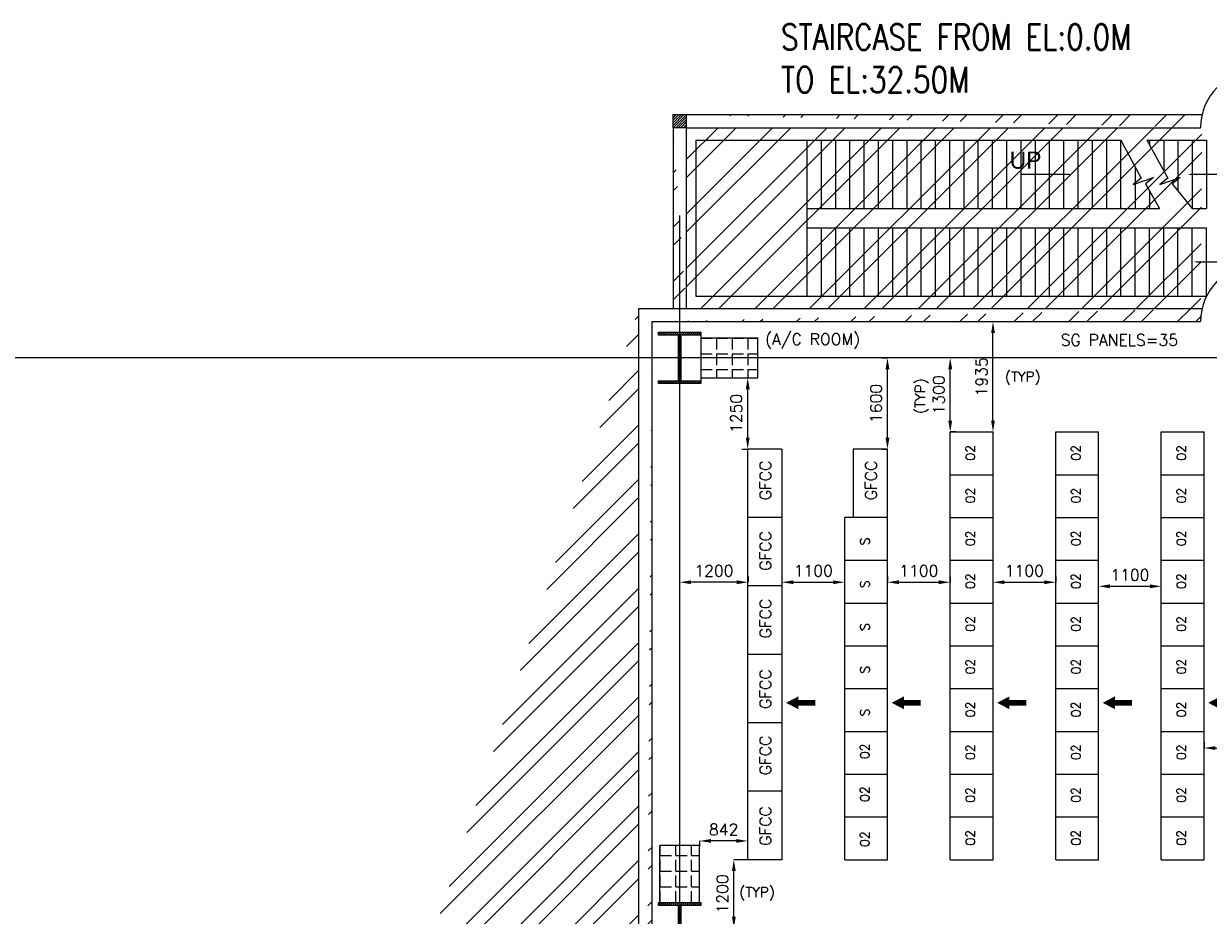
# Model space of a CAD drawing. Extents: x 361682 to 759535, y 756798 to 1113679.
# Tile 17 of 80: x 411427 to 432194, y 988883 to 1004517. Entities that reach past the tile are written whole.
import ezdxf

# ---------------------------------------------------------------- set-up
doc = ezdxf.new("R2010")
doc.units = 0
doc.header["$LTSCALE"] = 700
doc.header["$MEASUREMENT"] = 0
doc.header["$PDMODE"] = 2
doc.header["$PDSIZE"] = -1
doc.linetypes.add('CENTER', pattern=[2, 1.25, -0.25, 0.25, -0.25])
doc.layers.get('0').update_dxf_attribs({"linetype": 'CONTINUOUS'})
doc.layers.get('DEFPOINTS').update_dxf_attribs({"linetype": 'CONTINUOUS'})
for name, color, linetype in [('CEN', 2, 'CENTER'), ('COL', 1, 'CONTINUOUS'), ('GRID', 9, 'CONTINUOUS'), ('LAYOUT', 4, 'CONTINUOUS'), ('PNL', 6, 'CONTINUOUS'), ('PNLDIM', 6, 'CONTINUOUS'), ('PNLTXT', 2, 'CONTINUOUS'), ('STAIR', 2, 'CONTINUOUS'), ('TEXT', 4, 'CONTINUOUS'), ('WALL', 7, 'CONTINUOUS'), ('WALLHATCH', 254, 'CONTINUOUS')]:
    doc.layers.add(name, color=color, linetype=linetype)
doc.styles.add('HTX11', font='O8111901')
doc.styles.add('ROMANS', font='romans.shx')
doc.styles.add('ROMANT', font='ROMANT')
doc.dimstyles.new('STANDARD$0', dxfattribs={"dimtxt": 200, "dimasz": 200, "dimexe": 0, "dimexo": 100, "dimgap": 100, "dimtad": 1, "dimdec": 0, "dimzin": 0, "dimdsep": 46, "dimtxsty": 'ROMANS', "dimcen": 0.09, "dimclrd": 256, "dimclre": 256, "dimclrt": 256, "dimadec": 0, "dimazin": 0, "dimtfac": 1, "dimtdec": 0, "dimtmove": 0, "dimatfit": 3, "dimfxl": 1, "dimtolj": 1, "dimtzin": 0, "dimlwd": -1, "dimlwe": -1, "dimarcsym": 0})
pattern_1 = [(45, (262751.2, 818932.3), (-477.297, 477.297), []), (45, (263069.36, 818932.3), (-477.297, 477.297), [])]

# ---------------------------------------------------------------- blocks, each defined once
blk = doc.blocks.new('F-ROW COLUMN')
at = {"layer": 'COL'}
h = blk.add_hatch(dxfattribs=at)
h.set_pattern_fill('ANSI31', color=256, scale=200, angle=180, style=0)
h.set_pattern_definition([(225, (-557328.912, -127499.994), (17.6776695, -17.6776695), [])])
h.paths.add_polyline_path([(370, 450), (0, 450), (0, 400), (22.5, 400), (370, 400)])
h.paths.add_polyline_path([(0, 450), (-370, 450), (-370, 400), (0, 400)])
h.paths.add_polyline_path([(0, 400), (-22.5, 400), (-22.5, 0), (0, 0)])
h.paths.add_polyline_path([(22.5, 400), (0, 400), (0, 0), (22.5, 0)])
h.paths.add_polyline_path([(0, 0), (-22.5, 0), (-22.5, -400), (0, -400)])
h.paths.add_polyline_path([(22.5, 0), (0, 0), (0, -400), (22.5, -400)])
h.paths.add_polyline_path([(0, -400), (-22.5, -400), (-370, -400), (-370, -450), (0, -450)])
h.paths.add_polyline_path([(370, -400), (0, -400), (0, -450), (370, -450)])
at = {"layer": 'CEN'}
for p, q in [((0, -450), (0, 450)), ((191.6, 0), (-191.6, 0))]:
    blk.add_line(p, q, dxfattribs=at)
at = {"layer": 'COL'}
for points in [[(-370, 450), (370, 450), (370, 400), (-370, 400)], [(-22.5, 400), (22.5, 400), (22.5, -400), (-22.5, -400)], [(-370, -400), (370, -400), (370, -450), (-370, -450)]]:
    blk.add_lwpolyline(points, close=True, dxfattribs=at)
blk = doc.blocks.new('*D1064')
at = {"layer": 'DEFPOINTS', "color": 0, "transparency": 16777216}
for p in [(422927, 994723), (424127, 994723), (422927, 993848)]:
    blk.add_point(p, dxfattribs=at)
at = {"layer": 'PNLDIM', "transparency": 16777216}
for p, q in [((424127, 994823), (424127, 994723)), ((422927, 993948), (422927, 994723)), ((423927, 994723), (423127, 994723))]:
    blk.add_line(p, q, dxfattribs=at)
for points in [[(423127, 994756), (423127, 994690), (422927, 994723)], [(423927, 994756), (423927, 994690), (424127, 994723)]]:
    blk.add_solid(points, dxfattribs=at)
at = {"layer": 'PNLDIM', "transparency": 16777216, "insert": (423527, 994923), "char_height": 200, "attachment_point": 5, "style": 'ROMANS'}
blk.add_mtext('\\A1;1200', dxfattribs=at)
blk = doc.blocks.new('*D1065')
at = {"layer": 'DEFPOINTS', "color": 0, "transparency": 16777216}
for p in [(424719, 994848), (425819, 994723), (425819, 994723)]:
    blk.add_point(p, dxfattribs=at)
at = {"layer": 'PNLDIM', "transparency": 16777216}
for p, q in [((424719, 994748), (424719, 994723)), ((424919, 994723), (425619, 994723)), ((425819, 994623), (425819, 994723))]:
    blk.add_line(p, q, dxfattribs=at)
for points in [[(424919, 994756), (424919, 994690), (424719, 994723)], [(425619, 994756), (425619, 994690), (425819, 994723)]]:
    blk.add_solid(points, dxfattribs=at)
at = {"layer": 'PNLDIM', "transparency": 16777216, "insert": (425269, 994923), "char_height": 200, "attachment_point": 5, "style": 'ROMANS'}
blk.add_mtext('\\A1;1100', dxfattribs=at)
blk = doc.blocks.new('*D1066')
at = {"layer": 'DEFPOINTS', "color": 0, "transparency": 16777216}
for p in [(426569, 994723), (427669, 994723), (427669, 994723)]:
    blk.add_point(p, dxfattribs=at)
at = {"layer": 'PNLDIM', "transparency": 16777216}
for p, q in [((426569, 994823), (426569, 994723)), ((427669, 994823), (427669, 994723)), ((426769, 994723), (427469, 994723))]:
    blk.add_line(p, q, dxfattribs=at)
for points in [[(426769, 994756), (426769, 994690), (426569, 994723)], [(427469, 994756), (427469, 994690), (427669, 994723)]]:
    blk.add_solid(points, dxfattribs=at)
at = {"layer": 'PNLDIM', "transparency": 16777216, "insert": (427119, 994923), "char_height": 200, "attachment_point": 5, "style": 'ROMANS'}
blk.add_mtext('\\A1;1100', dxfattribs=at)
blk = doc.blocks.new('*D1067')
at = {"layer": 'DEFPOINTS', "color": 0, "transparency": 16777216}
for p in [(428419, 994723), (429519, 994723), (429519, 994723)]:
    blk.add_point(p, dxfattribs=at)
at = {"layer": 'PNLDIM', "transparency": 16777216}
for p, q in [((428419, 994823), (428419, 994723)), ((429519, 994823), (429519, 994723)), ((428619, 994723), (429319, 994723))]:
    blk.add_line(p, q, dxfattribs=at)
for points in [[(428619, 994756), (428619, 994690), (428419, 994723)], [(429319, 994756), (429319, 994690), (429519, 994723)]]:
    blk.add_solid(points, dxfattribs=at)
at = {"layer": 'PNLDIM', "transparency": 16777216, "insert": (428969, 994923), "char_height": 200, "attachment_point": 5, "style": 'ROMANS'}
blk.add_mtext('\\A1;1100', dxfattribs=at)
blk = doc.blocks.new('*D1068')
at = {"layer": 'DEFPOINTS', "color": 0, "transparency": 16777216}
for p in [(430269, 994723), (431369, 994723), (431369, 994652)]:
    blk.add_point(p, dxfattribs=at)
at = {"layer": 'PNLDIM', "transparency": 16777216}
for p, q in [((430269, 994623), (430269, 994652)), ((430469, 994652), (431169, 994652)), ((431369, 994623), (431369, 994652))]:
    blk.add_line(p, q, dxfattribs=at)
for points in [[(430469, 994685), (430469, 994618), (430269, 994652)], [(431169, 994685), (431169, 994618), (431369, 994652)]]:
    blk.add_solid(points, dxfattribs=at)
at = {"layer": 'PNLDIM', "transparency": 16777216, "insert": (430819, 994852), "char_height": 200, "attachment_point": 5, "style": 'ROMANS'}
blk.add_mtext('\\A1;1100', dxfattribs=at)
blk = doc.blocks.new('*D1071')
at = {"layer": 'DEFPOINTS', "color": 0, "transparency": 16777216}
for p in [(423876, 989858), (424422, 989858), (424522, 988658)]:
    blk.add_point(p, dxfattribs=at)
at = {"layer": 'PNLDIM', "transparency": 16777216}
for p, q in [((424322, 989858), (423876, 989858)), ((423876, 988858), (423876, 989658)), ((424422, 988658), (423876, 988658))]:
    blk.add_line(p, q, dxfattribs=at)
for points in [[(423843, 989658), (423910, 989658), (423876, 989858)], [(423843, 988858), (423910, 988858), (423876, 988658)]]:
    blk.add_solid(points, dxfattribs=at)
at = {"layer": 'PNLDIM', "transparency": 16777216, "insert": (423676, 989258), "char_height": 200, "attachment_point": 5, "rotation": 90, "style": 'ROMANS'}
blk.add_mtext('\\A1;1200', dxfattribs=at)
blk = doc.blocks.new('*D1072')
at = {"layer": 'DEFPOINTS', "color": 0, "transparency": 16777216}
for p in [(427669, 998658), (427769, 998658), (427669, 997358)]:
    blk.add_point(p, dxfattribs=at)
at = {"layer": 'PNLDIM', "transparency": 16777216}
for p, q in [((427669, 997558), (427669, 998458)), ((427769, 997358), (427669, 997358))]:
    blk.add_line(p, q, dxfattribs=at)
for points in [[(427636, 998458), (427703, 998458), (427669, 998658)], [(427636, 997558), (427703, 997558), (427669, 997358)]]:
    blk.add_solid(points, dxfattribs=at)
at = {"layer": 'PNLDIM', "transparency": 16777216, "insert": (427469, 998008), "char_height": 200, "attachment_point": 5, "rotation": 90, "style": 'ROMANS'}
blk.add_mtext('\\A1;1300', dxfattribs=at)
blk = doc.blocks.new('*D1073')
at = {"layer": 'DEFPOINTS', "color": 0, "transparency": 16777216}
for p in [(428419, 999293), (428519, 999293), (428419, 997358)]:
    blk.add_point(p, dxfattribs=at)
at = {"layer": 'PNLDIM', "transparency": 16777216}
for p, q in [((428419, 999293), (428419, 999293)), ((428419, 997558), (428419, 999093)), ((428319, 997358), (428419, 997358))]:
    blk.add_line(p, q, dxfattribs=at)
for points in [[(428386, 999093), (428453, 999093), (428419, 999293)], [(428386, 997558), (428453, 997558), (428419, 997358)]]:
    blk.add_solid(points, dxfattribs=at)
at = {"layer": 'PNLDIM', "transparency": 16777216, "insert": (428219, 998325), "char_height": 200, "attachment_point": 5, "rotation": 90, "style": 'ROMANS'}
blk.add_mtext('\\A1;1935', dxfattribs=at)
blk = doc.blocks.new('*D1106')
at = {"layer": 'DEFPOINTS', "color": 0, "transparency": 16777216}
for p in [(433369, 991941), (432119, 991816), (433369, 991816)]:
    blk.add_point(p, dxfattribs=at)
at = {"layer": 'PNLDIM', "transparency": 16777216}
for p, q in [((432119, 991916), (432119, 991816)), ((433369, 991841), (433369, 991816)), ((432319, 991816), (433169, 991816))]:
    blk.add_line(p, q, dxfattribs=at)
for points in [[(432319, 991849), (432319, 991783), (432119, 991816)], [(433169, 991849), (433169, 991783), (433369, 991816)]]:
    blk.add_solid(points, dxfattribs=at)
at = {"layer": 'PNLDIM', "transparency": 16777216, "insert": (432744, 992016), "char_height": 200, "attachment_point": 5, "style": 'ROMANS'}
blk.add_mtext('\\A1;1250', dxfattribs=at)
blk = doc.blocks.new('*D1110')
at = {"layer": 'DEFPOINTS', "color": 0, "transparency": 16777216}
for p in [(424119, 998308), (424119, 998308), (424119, 997058)]:
    blk.add_point(p, dxfattribs=at)
at = {"layer": 'PNLDIM', "transparency": 16777216}
for p, q in [((424019, 998308), (424119, 998308)), ((424119, 997258), (424119, 998108)), ((424019, 997058), (424119, 997058))]:
    blk.add_line(p, q, dxfattribs=at)
for points in [[(424086, 998108), (424153, 998108), (424119, 998308)], [(424086, 997258), (424153, 997258), (424119, 997058)]]:
    blk.add_solid(points, dxfattribs=at)
at = {"layer": 'PNLDIM', "transparency": 16777216, "insert": (423919, 997683), "char_height": 200, "attachment_point": 5, "rotation": 90, "style": 'ROMANS'}
blk.add_mtext('\\A1;1250', dxfattribs=at)
blk = doc.blocks.new('*D1111')
at = {"layer": 'DEFPOINTS', "color": 0, "transparency": 16777216}
for p in [(423277, 990187), (423277, 989983), (424119, 989858)]:
    blk.add_point(p, dxfattribs=at)
at = {"layer": 'PNLDIM', "transparency": 16777216}
for p, q in [((423277, 990083), (423277, 990187)), ((423919, 990187), (423477, 990187)), ((424119, 989958), (424119, 990187))]:
    blk.add_line(p, q, dxfattribs=at)
for points in [[(423477, 990220), (423477, 990154), (423277, 990187)], [(423919, 990220), (423919, 990154), (424119, 990187)]]:
    blk.add_solid(points, dxfattribs=at)
at = {"layer": 'PNLDIM', "transparency": 16777216, "insert": (423698, 990387), "char_height": 200, "attachment_point": 5, "style": 'ROMANS'}
blk.add_mtext('\\A1;842', dxfattribs=at)
blk = doc.blocks.new('*D1448')
at = {"layer": 'DEFPOINTS', "color": 0, "transparency": 16777216}
for p in [(426569, 998658), (426569, 998658), (426569, 997058)]:
    blk.add_point(p, dxfattribs=at)
at = {"layer": 'PNLDIM', "transparency": 16777216}
for p, q in [((426469, 998658), (426569, 998658)), ((426569, 997258), (426569, 998458)), ((426469, 997058), (426569, 997058))]:
    blk.add_line(p, q, dxfattribs=at)
for points in [[(426536, 998458), (426603, 998458), (426569, 998658)], [(426536, 997258), (426603, 997258), (426569, 997058)]]:
    blk.add_solid(points, dxfattribs=at)
at = {"layer": 'PNLDIM', "transparency": 16777216, "insert": (426369, 997858), "char_height": 200, "attachment_point": 5, "rotation": 90, "style": 'ROMANS'}
blk.add_mtext('\\A1;1600', dxfattribs=at)

msp = doc.modelspace()

# ---------------------------------------------------------------- hatches: boundary and pattern name
h = msp.add_hatch()
h.set_pattern_fill('ANSI32', color=256, scale=1800, style=0)
h.set_pattern_definition(pattern_1)
edge = h.paths.add_edge_path()
edge.add_line((423041.9, 1002692.6), (432056.9, 1002692.6))
edge.add_line((423041.9, 1002922.6), (432083.7, 1002922.6))
edge.add_line((423041.9, 1002692.6), (423041.9, 999522.6))
edge.add_line((422811.9, 1002692.6), (422811.9, 999522.6))
edge.add_line((422673.2, 999522.6), (432083.7, 999522.6))
edge.add_line((422441.9, 999292.6), (432056.9, 999292.6))
h = msp.add_hatch()
h.set_pattern_fill('ANSI32', color=256, scale=1800, style=0)
h.set_pattern_definition(pattern_1)
edge = h.paths.add_edge_path()
edge.add_line((411711.9, 967522.6), (422211.9, 967522.6))
edge.add_line((411941.9, 967292.6), (422441.9, 967292.6))
edge.add_line((422441.9, 967292.6), (422441.9, 999292.6))
edge.add_line((422211.9, 967522.6), (422211.9, 999522.6))
at = {"layer": 'COL'}
h = msp.add_hatch(dxfattribs=at)
h.set_pattern_fill('ANSI31', color=1, scale=250, angle=180, style=0)
h.set_pattern_definition([(225, (419461.922, 997572.602), (22.09709, -22.09709), [])])
h.paths.add_polyline_path([(423041.9, 1002692.6), (423041.9, 1002922.6), (422811.9, 1002922.6), (422811.9, 1002692.6)])
at = {"layer": 'WALLHATCH'}
h = msp.add_hatch(dxfattribs=at)
h.set_pattern_fill('ANGLE', color=30, scale=1000, angle=-90)
h.set_pattern_definition([(270, (-412153.07, 548277.82), (275, -5e-14), [200, -75]), (360, (-412153.07, 548277.82), (7e-14, 275), [200, -75])])
h.paths.add_polyline_path([(424296.9, 998307.6), (424296.9, 999007.6), (423296.9, 999007.6), (423296.9, 998307.6)])
h = msp.add_hatch(dxfattribs=at)
h.set_pattern_fill('ANGLE', color=30, scale=1000)
h.set_pattern_definition([(0, (873306.7, 153657.61), (0, 275), [200, -75]), (90, (873306.7, 153657.61), (-275, 2e-14), [200, -75])])
h.paths.add_polyline_path([(423276.9, 990107.6), (422576.9, 990107.6), (422576.9, 989107.6), (423276.9, 989107.6)])

# ---------------------------------------------------------------- linework, layer by layer
at = {"layer": 'COL'}
msp.add_lwpolyline([(422811.9, 1002922.6), (423041.9, 1002922.6), (423041.9, 1002692.6), (422811.9, 1002692.6)], close=True, dxfattribs=at)
at = {"layer": 'GRID'}
for p, q in [((422926.9, 954557.6), (422926.9, 1001155.3)), ((447426.9, 998657.6), (407126.9, 998657.6))]:
    msp.add_line(p, q, dxfattribs=at)
at = {"layer": 'GRID', "color": 4}
for p, q in [((424296.9, 998307.6), (424296.9, 999007.6)), ((423276.9, 990107.6), (422576.9, 990107.6))]:
    msp.add_line(p, q, dxfattribs=at)
at = {"layer": 'LAYOUT', "color": 7}
msp.add_line((423296.9, 999057.6), (423296.9, 998257.6), dxfattribs=at)
at = {"layer": 'PNL', "color": 2}
for p, q in [((427669.4, 989857.6), (427669.4, 997357.6)), ((427669.4, 997357.6), (428419.4, 997357.6)), ((428419.4, 989857.6), (428419.4, 997357.6)), ((429519.4, 989857.6), (429519.4, 997357.6)), ((429519.4, 997357.6), (430269.4, 997357.6)), ((430269.4, 989857.6), (430269.4, 997357.6)), ((431369.4, 989857.6), (431369.4, 997357.6)), ((431369.4, 997357.6), (432119.4, 997357.6)), ((432119.4, 989857.6), (432119.4, 997357.6)), ((424119.4, 989857.6), (424119.4, 997057.6)), ((424719.4, 997057.6), (424119.4, 997057.6)), ((424719.4, 997057.6), (424719.4, 989857.6)), ((426569.4, 997057.6), (425969.4, 997057.6)), ((426569.4, 989857.6), (426569.4, 997057.6)), ((427669.4, 996607.6), (428419.4, 996607.6)), ((429519.4, 996607.6), (430269.4, 996607.6)), ((431369.4, 996607.6), (432119.4, 996607.6)), ((424719.4, 995857.6), (424119.4, 995857.6)), ((425819.4, 989857.6), (425819.4, 995857.6)), ((426569.4, 995857.6), (425819.4, 995857.6)), ((427669.4, 995857.6), (428419.4, 995857.6)), ((429519.4, 995857.6), (430269.4, 995857.6)), ((431369.4, 995857.6), (432119.4, 995857.6)), ((425819.4, 995107.6), (426569.4, 995107.6)), ((427669.4, 995107.6), (428419.4, 995107.6)), ((429519.4, 995107.6), (430269.4, 995107.6)), ((431369.4, 995107.6), (432119.4, 995107.6)), ((424719.4, 994657.6), (424119.4, 994657.6)), ((425819.4, 994357.6), (426569.4, 994357.6)), ((427669.4, 994357.6), (428419.4, 994357.6)), ((429519.4, 994357.6), (430269.4, 994357.6)), ((431369.4, 994357.6), (432119.4, 994357.6)), ((425819.4, 993607.6), (426569.4, 993607.6)), ((427669.4, 993607.6), (428419.4, 993607.6)), ((429519.4, 993607.6), (430269.4, 993607.6)), ((431369.4, 993607.6), (432119.4, 993607.6)), ((424719.4, 993457.6), (424119.4, 993457.6)), ((425819.4, 992857.6), (426569.4, 992857.6)), ((427669.4, 992857.6), (428419.4, 992857.6)), ((429519.4, 992857.6), (430269.4, 992857.6)), ((431369.4, 992857.6), (432119.4, 992857.6)), ((424719.4, 992257.6), (424119.4, 992257.6)), ((425819.4, 992107.6), (426569.4, 992107.6)), ((427669.4, 992107.6), (428419.4, 992107.6)), ((429519.4, 992107.6), (430269.4, 992107.6)), ((431369.4, 992107.6), (432119.4, 992107.6)), ((425819.4, 991357.6), (426569.4, 991357.6)), ((427669.4, 991357.6), (428419.4, 991357.6)), ((429519.4, 991357.6), (430269.4, 991357.6)), ((431369.4, 991357.6), (432119.4, 991357.6)), ((424719.4, 991057.6), (424119.4, 991057.6)), ((425819.4, 990607.6), (426569.4, 990607.6)), ((425969.4, 990607.6), (426569.4, 990607.6)), ((427669.4, 990607.6), (428419.4, 990607.6)), ((429519.4, 990607.6), (430269.4, 990607.6)), ((431369.4, 990607.6), (432119.4, 990607.6)), ((424719.4, 989857.6), (424119.4, 989857.6)), ((425819.4, 989857.6), (426569.4, 989857.6)), ((425969.4, 989857.6), (426569.4, 989857.6)), ((427669.4, 989857.6), (428419.4, 989857.6)), ((429519.4, 989857.6), (430269.4, 989857.6)), ((431369.4, 989857.6), (432119.4, 989857.6))]:
    msp.add_line(p, q, dxfattribs=at)
at = {"layer": 'PNL', "color": 60}
msp.add_line((425969.4, 997057.6), (425969.4, 995857.6), dxfattribs=at)
at = {"layer": 'PNL', "color": 7}
for points in [[(424793, 992608.9, 0, 225, 0), (425006.4, 992608.9, 225, 225, 0)], [(426643, 992608.9, 0, 225, 0), (426856.4, 992608.9, 225, 225, 0)], [(428493, 992608.9, 0, 225, 0), (428706.4, 992608.9, 225, 225, 0)], [(430343, 992608.9, 0, 225, 0), (430556.4, 992608.9, 225, 225, 0)], [(432193, 992608.9, 0, 225, 0), (432406.4, 992608.9, 225, 225, 0)]]:
    msp.add_lwpolyline(points, format="xyseb", dxfattribs=at)
at = {"layer": 'PNL', "color": 7, "const_width": 100}
for points in [[(425006.4, 992608.9), (425303.5, 992608.9)], [(426856.4, 992608.9), (427153.5, 992608.9)], [(428706.4, 992608.9), (429003.5, 992608.9)], [(430556.4, 992608.9), (430853.5, 992608.9)]]:
    msp.add_lwpolyline(points, dxfattribs=at)
at = {"layer": 'STAIR', "linetype": 'Continuous'}
for p, q in [((423211.9, 1002475.1), (430661.9, 1002475.1)), ((423211.9, 1002475.1), (423211.9, 999740.1)), ((425161.9, 1001275.1), (425161.9, 1002475.1)), ((425161.9, 1001275.1), (425161.9, 1002475.1)), ((425411.9, 1001275.1), (425411.9, 1002475.1)), ((425661.9, 1001275.1), (425661.9, 1002475.1)), ((425911.9, 1001275.1), (425911.9, 1002475.1)), ((426161.9, 1001275.1), (426161.9, 1002475.1)), ((426411.9, 1001275.1), (426411.9, 1002475.1)), ((426661.9, 1001275.1), (426661.9, 1002475.1)), ((426911.9, 1001275.1), (426911.9, 1002475.1)), ((427161.9, 1001275.1), (427161.9, 1002475.1)), ((427411.9, 1001275.1), (427411.9, 1002475.1)), ((427661.9, 1001275.1), (427661.9, 1002475.1)), ((427911.9, 1001275.1), (427911.9, 1002475.1)), ((428161.9, 1001275.1), (428161.9, 1002475.1)), ((428411.9, 1001275.1), (428411.9, 1002475.1)), ((428661.9, 1001275.1), (428661.9, 1002475.1)), ((428911.9, 1001275.1), (428911.9, 1002475.1)), ((429161.9, 1001275.1), (429161.9, 1002475.1)), ((429411.9, 1001275.1), (429411.9, 1002475.1)), ((429661.9, 1001275.1), (429661.9, 1002475.1)), ((429911.9, 1001275.1), (429911.9, 1002475.1)), ((430161.9, 1001275.1), (430161.9, 1002475.1)), ((430411.9, 1001275.1), (430411.9, 1002475.1)), ((430661.9, 1001275.1), (430661.9, 1002475.1)), ((431114, 1002475.1), (432161.9, 1002475.1)), ((431161.9, 1002475.1), (431161.9, 1002388.4)), ((431411.9, 1002475.1), (431411.9, 1001936.2)), ((431661.9, 1002475.1), (431661.9, 1001584)), ((431911.9, 1002475.1), (431911.9, 1001275.1)), ((432161.9, 1002475.1), (432161.9, 1001275.1)), ((430911.9, 1002006.7), (430911.9, 1001275.1)), ((431161.9, 1001588.9), (431161.9, 1001275.1)), ((425161.9, 1000940.1), (425161.9, 1001275.1)), ((425161.9, 1001275.1), (431336.1, 1001275.1)), ((431911.9, 1001275.1), (432161.9, 1001275.1)), ((425161.9, 999740.1), (425161.9, 1000940.1)), ((425161.9, 1000940.1), (432161.9, 1000940.1)), ((425161.9, 999740.1), (425161.9, 1000940.1)), ((425411.9, 999740.1), (425411.9, 1000940.1)), ((425661.9, 999740.1), (425661.9, 1000940.1)), ((425911.9, 999740.1), (425911.9, 1000940.1)), ((426161.9, 999740.1), (426161.9, 1000940.1)), ((426411.9, 999740.1), (426411.9, 1000940.1)), ((426661.9, 999740.1), (426661.9, 1000940.1)), ((426911.9, 999740.1), (426911.9, 1000940.1)), ((427161.9, 999740.1), (427161.9, 1000940.1)), ((427411.9, 999740.1), (427411.9, 1000940.1)), ((427661.9, 999740.1), (427661.9, 1000940.1)), ((427911.9, 999740.1), (427911.9, 1000940.1)), ((428161.9, 999740.1), (428161.9, 1000940.1)), ((428411.9, 999740.1), (428411.9, 1000940.1)), ((428661.9, 999740.1), (428661.9, 1000940.1)), ((428911.9, 999740.1), (428911.9, 1000940.1)), ((429161.9, 999740.1), (429161.9, 1000940.1)), ((429411.9, 999740.1), (429411.9, 1000940.1)), ((429661.9, 999740.1), (429661.9, 1000940.1)), ((429911.9, 999740.1), (429911.9, 1000940.1)), ((430161.9, 999740.1), (430161.9, 1000940.1)), ((430411.9, 999740.1), (430411.9, 1000940.1)), ((430661.9, 999740.1), (430661.9, 1000940.1)), ((430911.9, 999740.1), (430911.9, 1000940.1)), ((431161.9, 999740.1), (431161.9, 1000940.1)), ((431411.9, 999740.1), (431411.9, 1000940.1)), ((431661.9, 999740.1), (431661.9, 1000940.1)), ((431911.9, 999740.1), (431911.9, 1000940.1)), ((432161.9, 999740.1), (432161.9, 1000940.1)), ((423211.9, 999740.1), (432161.9, 999740.1))]:
    msp.add_line(p, q, dxfattribs=at)
at = {"layer": 'STAIR', "linetype": 'Continuous', "flags": 128}
for points in [[(430661.9, 1002475.1), (431018.3, 1001807.3), (430878, 1001696.6), (431234.1, 1001822.4), (431093.8, 1001711.7), (431336.1, 1001275.1)], [(431114, 1002475.1), (431483.2, 1001807.3), (431342.9, 1001696.6), (431698.9, 1001822.4), (431558.7, 1001711.7), (431911.9, 1001275.1)]]:
    msp.add_lwpolyline(points, dxfattribs=at)
for points in [[(429809.9, 1001875.1, 0, 150, 0), (429455.2, 1001875.1, 25, 25, 0), (428896.6, 1001875.1, 25, 25, 0)], [(431832.3, 1001875.1, 0, 150, 0), (432187, 1001875.1, 25, 25, 0), (432583.9, 1001875.1, 25, 25, 0)], [(431938.3, 1000340.1, 0, 150, 0), (432293, 1000340.1, 25, 25, 0), (432851.7, 1000340.1, 25, 25, 0)]]:
    msp.add_lwpolyline(points, format="xyseb", dxfattribs=at)
at = {"layer": 'WALL'}
for p, q in [((423041.9, 1002922.6), (432083.7, 1002922.6)), ((422811.9, 1002692.6), (422811.9, 999522.6)), ((423041.9, 1002692.6), (432056.9, 1002692.6)), ((423041.9, 1002692.6), (423041.9, 999522.6)), ((422211.9, 967522.6), (422211.9, 999522.6)), ((422211.9, 999522.6), (432083.7, 999522.6)), ((422441.9, 967292.6), (422441.9, 999292.6)), ((422441.9, 999292.6), (432056.9, 999292.6))]:
    msp.add_line(p, q, dxfattribs=at)
for centre in [(433056.9, 1002692.6), (433056.9, 999292.6)]:
    msp.add_arc(centre, 1000, 90, 180, dxfattribs=at)
at = {"layer": 'WALLHATCH', "color": 4}
for p, q in [((423296.9, 999007.6), (424296.9, 999007.6)), ((423296.9, 998307.6), (424296.9, 998307.6)), ((422576.9, 989107.6), (422576.9, 990107.6)), ((423276.9, 989107.6), (423276.9, 990107.6))]:
    msp.add_line(p, q, dxfattribs=at)

# ---------------------------------------------------------------- block references
for p in [(422926.9, 998657.6), (422926.9, 988657.6)]:
    msp.add_blockref('F-ROW COLUMN', p)

# ---------------------------------------------------------------- texts
at = {"layer": 'PNL', "lineweight": 25, "style": 'ROMANT'}
for s, p in [('(A/C ROOM)', (424425.3, 998884.9)), ('SG PANELS=35', (429606.3, 998870.3))]:
    msp.add_text(s, height=200, dxfattribs=at).set_placement(p)
at = {"layer": 'PNLDIM', "color": 4, "lineweight": 25, "style": 'ROMANS'}
for p in [(428628.6, 998240.3), (423971.4, 989201.6)]:
    msp.add_text('(TYP)', height=175, dxfattribs=at).set_placement(p)
msp.add_text('(TYP)', height=175, rotation=90, dxfattribs=at).set_placement((427231.4, 997677.4))
at = {"layer": 'PNLTXT', "color": 2, "style": 'ROMANS'}
for s, p in [('02', (428102.1, 996855.4)), ('02', (429952.1, 996855.4)), ('02', (431802.1, 996855.4)), ('02', (428102.1, 996105.4)), ('02', (429952.1, 996105.4)), ('02', (431802.1, 996105.4)), ('02', (428102.1, 995355.4)), ('02', (429952.1, 995355.4)), ('02', (431802.1, 995355.4)), ('S', (426252.1, 995370.7)), ('S', (426252.1, 994620.7)), ('02', (428102.1, 994605.4)), ('02', (429952.1, 994605.4)), ('02', (431802.1, 994605.4)), ('S', (426252.1, 993870.7)), ('02', (428102.1, 993855.4)), ('02', (429952.1, 993855.4)), ('02', (431802.1, 993855.4)), ('02', (428102.1, 993105.4)), ('02', (429952.1, 993105.4)), ('02', (431802.1, 993105.4)), ('S', (426252.1, 993120.7)), ('S', (426252.1, 992370.7)), ('02', (428102.1, 992355.4)), ('02', (429952.1, 992355.4)), ('02', (431802.1, 992355.4)), ('02', (426252.1, 991620.7)), ('02', (428102.1, 991605.4)), ('02', (429952.1, 991605.4)), ('02', (431802.1, 991605.4)), ('02', (426252.1, 990870.7)), ('02', (428102.1, 990855.4)), ('02', (429952.1, 990855.4)), ('02', (431802.1, 990855.4)), ('02', (426252.1, 990080.3)), ('02', (428102.1, 990105.4)), ('02', (429952.1, 990105.4)), ('02', (431802.1, 990105.4))]:
    msp.add_text(s, height=160, rotation=90, dxfattribs=at).set_placement(p)
at = {"layer": 'PNLTXT', "color": 2, "ltscale": 1000, "char_height": 200, "width": 511.878, "attachment_point": 7, "rotation": 90, "style": 'ROMANS'}
for insert in [(424530.5, 996160.8), (426380.5, 996160.8), (424530.5, 994924.3), (424530.5, 993738.2), (424530.5, 992501.6), (424530.5, 991338.2), (424530.5, 990101.6)]:
    msp.add_mtext('GFCC', dxfattribs=dict(at, insert=insert))
at = {"layer": 'TEXT', "linetype": 'Continuous', "style": 'HTX11'}
msp.add_text('UP', height=300, dxfattribs=at).set_placement((428711.7, 1001975.1))
at = {"layer": 'TEXT', "insert": (424702.7, 1004509.4), "char_height": 450, "attachment_point": 1, "style": 'ROMANS'}
msp.add_mtext_dynamic_manual_height_columns('{\\W0.8;STAIRCASE FROM EL:0.0M TO EL:32.50M}', width=6932.314, gutter_width=1, heights=[0], dxfattribs=at)

# ---------------------------------------------------------------- dimensions: what is measured, and where the dimension line sits
at = {"layer": 'PNLDIM', "color": 7}
for base, p1, p2, picture, middle in [((428419.4, 999292.6), (428419.4, 997357.6), (428519.4, 999292.6), '*D1073', (428219.4, 998325.1)), ((426569.4, 998657.6), (426569.4, 997057.6), (426569.4, 998657.6), '*D1448', (426369.4, 997857.6)), ((424119.4, 998307.6), (424119.4, 997057.6), (424119.4, 998307.6), '*D1110', (423919.4, 997682.6)), ((423876.3, 989857.6), (424522.4, 988657.6), (424422.4, 989857.6), '*D1071', (423676.3, 989257.6))]:
    dim = msp.add_linear_dim(base=base, p1=p1, p2=p2, angle=90, dimstyle='STANDARD$0', override={"dimfxl": 0.5, "dimarcsym": 2}, dxfattribs=at)
    dim.commit()
    dim.dimension.update_dxf_attribs({"geometry": picture, "text_midpoint": middle})
dim = msp.add_linear_dim(base=(427669.4, 998657.6), p1=(427669.4, 997357.6), p2=(427769.4, 998657.6), angle=90, dimstyle='STANDARD$0', override={"dimfxl": 0.5, "dimarcsym": 2}, dxfattribs=at)
dim.commit()
dim.dimension.update_dxf_attribs({"geometry": '*D1072', "text_midpoint": (427669.4, 998007.6), "dimtype": 160})
for base, p1, p2, picture, middle in [((422926.9, 994722.9), (424126.9, 994722.9), (422926.9, 993847.9), '*D1064', (423526.9, 994922.9)), ((425819.4, 994722.9), (424719.4, 994847.9), (425819.4, 994722.9), '*D1065', (425269.4, 994922.9)), ((427669.4, 994722.9), (426569.4, 994722.9), (427669.4, 994722.9), '*D1066', (427119.4, 994922.9)), ((429519.4, 994722.9), (428419.4, 994722.9), (429519.4, 994722.9), '*D1067', (428969.4, 994922.9)), ((431369.4, 994651.7), (430269.4, 994722.9), (431369.4, 994722.9), '*D1068', (430819.4, 994851.7)), ((433369.4, 991816.1), (432119.4, 991816.1), (433369.4, 991941.1), '*D1106', (432744.4, 992016.1)), ((423276.9222726, 990187.1239247), (424119.4222726, 989857.6023772), (423276.9222726, 989982.6023772), '*D1111', (423698.1722726, 990387.1239247))]:
    dim = msp.add_linear_dim(base=base, p1=p1, p2=p2, dimstyle='STANDARD$0', override={"dimfxl": 0.5, "dimarcsym": 2}, dxfattribs=at)
    dim.commit()
    dim.dimension.update_dxf_attribs({"geometry": picture, "text_midpoint": middle})

doc.saveas('drawing.dxf')
